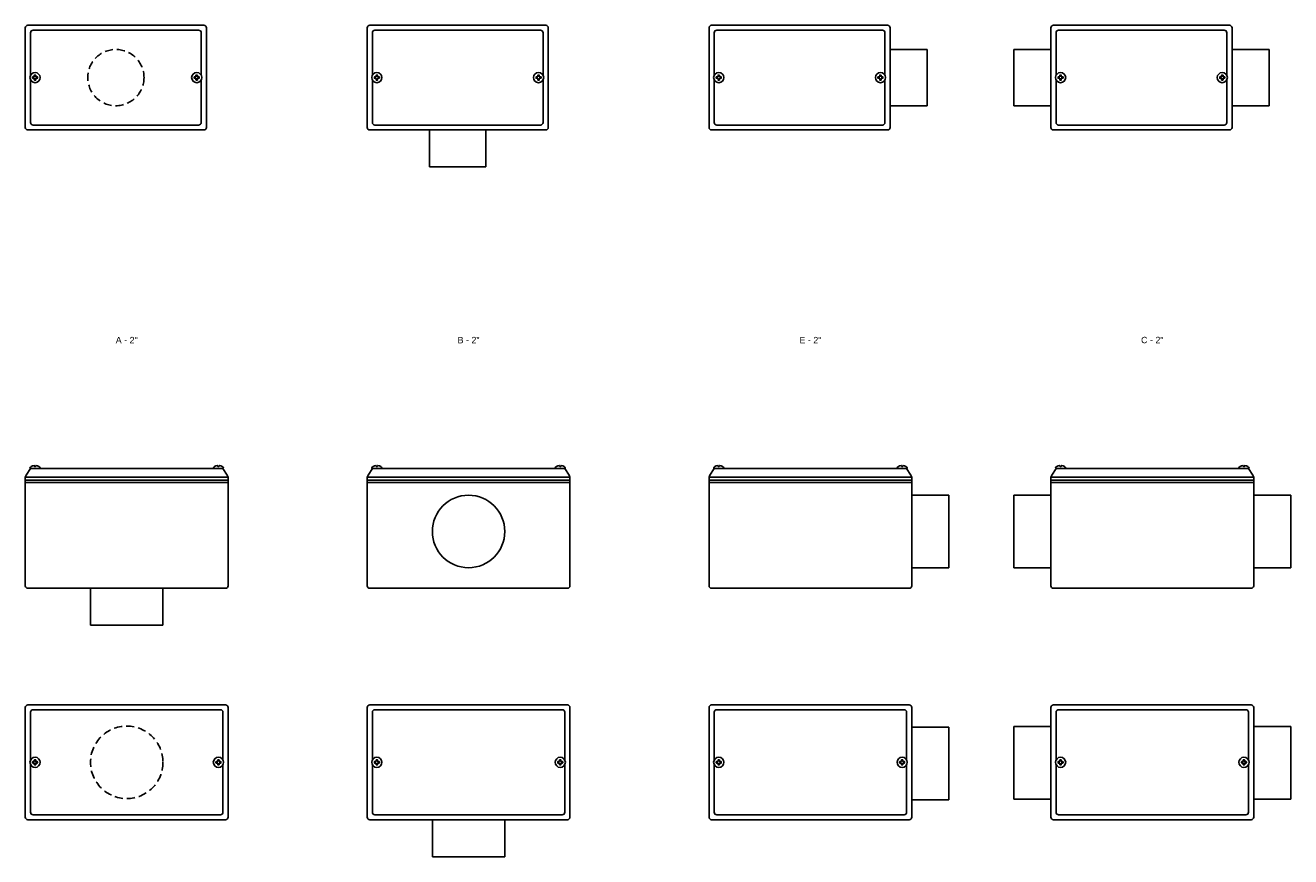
# Model space of a CAD drawing. Header units: millimetres. Extents: x -1637 to 3313, y 823 to 4086.
# Tile 2 of 18: x 177 to 1169, y 823 to 1475. Entities that reach past the tile are written whole.
import ezdxf
from ezdxf.enums import TextEntityAlignment as Align

# ---------------------------------------------------------------- set-up
doc = ezdxf.new("R2010")
doc.units = ezdxf.units.MM
doc.linetypes.add('HIDDEN', pattern=[9.525, 6.35, -3.175])
doc.layers.add('CONDULETE', color=8, linetype='Continuous')
doc.layers.add('FURO VASADO', color=251, linetype='HIDDEN')
doc.styles.get("Standard").update_dxf_attribs({"font": 'arial.ttf'})

msp = doc.modelspace()

# ---------------------------------------------------------------- linework, layer by layer
at = {"layer": 'CONDULETE'}
for p, q in [((177.23, 1473.21), (177.23, 1395.21)), ((179.23, 1475.21), (317.23, 1475.21)), ((181.32, 1469.42), (181.32, 1436.08)), ((183.32, 1471.42), (313.13, 1471.42)), ((315.13, 1469.42), (315.13, 1436.08)), ((319.23, 1473.21), (319.23, 1395.21)), ((445.23, 1473.21), (445.23, 1395.21)), ((447.23, 1475.21), (585.23, 1475.21)), ((449.32, 1469.42), (449.32, 1436.08)), ((451.32, 1471.42), (581.13, 1471.42)), ((583.13, 1469.42), (583.13, 1436.08)), ((587.23, 1473.21), (587.23, 1395.21)), ((713.23, 1473.21), (713.23, 1395.21)), ((715.23, 1475.21), (853.23, 1475.21)), ((717.32, 1469.42), (717.32, 1436.08)), ((719.32, 1471.42), (849.13, 1471.42)), ((851.13, 1469.42), (851.13, 1436.08)), ((855.23, 1473.21), (855.23, 1395.21)), ((981.23, 1473.21), (981.23, 1395.21)), ((983.23, 1475.21), (1121.23, 1475.21)), ((985.32, 1469.42), (985.32, 1436.08)), ((987.32, 1471.42), (1117.13, 1471.42)), ((1119.13, 1469.42), (1119.13, 1436.08)), ((1123.23, 1473.21), (1123.23, 1395.21)), ((855.23, 1456.26), (884.23, 1456.26)), ((884.23, 1456.26), (884.23, 1412.16)), ((981.23, 1456.26), (952.23, 1456.26)), ((952.23, 1456.26), (952.23, 1412.16)), ((1123.23, 1456.26), (1152.23, 1456.26)), ((1152.23, 1456.26), (1152.23, 1412.16)), ((181.32, 1432.35), (181.32, 1399.01)), ((182.86, 1434.21), (182.86, 1434.58)), ((182.86, 1434.21), (182.86, 1433.84)), ((183.06, 1434.78), (184.12, 1434.78)), ((183.06, 1433.64), (184.12, 1433.64)), ((184.28, 1436.01), (184.28, 1434.94)), ((184.28, 1432.42), (184.28, 1433.48)), ((184.85, 1436.21), (184.48, 1436.21)), ((184.85, 1432.22), (184.48, 1432.22)), ((184.85, 1436.21), (185.22, 1436.21)), ((184.85, 1432.22), (185.22, 1432.22)), ((185.42, 1436.01), (185.42, 1434.94)), ((185.42, 1432.42), (185.42, 1433.48)), ((186.65, 1434.78), (185.58, 1434.78)), ((186.65, 1433.64), (185.58, 1433.64)), ((186.85, 1434.21), (186.85, 1434.58)), ((186.85, 1434.21), (186.85, 1433.84)), ((309.61, 1434.21), (309.61, 1434.58)), ((309.61, 1434.21), (309.61, 1433.84)), ((309.81, 1434.78), (310.88, 1434.78)), ((309.81, 1433.64), (310.88, 1433.64)), ((311.04, 1436.01), (311.04, 1434.94)), ((311.04, 1432.42), (311.04, 1433.48)), ((311.61, 1436.21), (311.24, 1436.21)), ((311.61, 1432.22), (311.24, 1432.22)), ((311.61, 1436.21), (311.98, 1436.21)), ((311.61, 1432.22), (311.98, 1432.22)), ((312.18, 1436.01), (312.18, 1434.94)), ((312.18, 1432.42), (312.18, 1433.48)), ((313.4, 1434.78), (312.33, 1434.78)), ((313.4, 1433.64), (312.33, 1433.64)), ((313.6, 1434.21), (313.6, 1434.58)), ((313.6, 1434.21), (313.6, 1433.84)), ((315.13, 1432.35), (315.13, 1399.01)), ((449.32, 1432.35), (449.32, 1399.01)), ((450.86, 1434.21), (450.86, 1434.58)), ((450.86, 1434.21), (450.86, 1433.84)), ((451.06, 1434.78), (452.12, 1434.78)), ((451.06, 1433.64), (452.12, 1433.64)), ((452.28, 1436.01), (452.28, 1434.94)), ((452.28, 1432.42), (452.28, 1433.48)), ((452.85, 1436.21), (452.48, 1436.21)), ((452.85, 1432.22), (452.48, 1432.22)), ((452.85, 1436.21), (453.22, 1436.21)), ((452.85, 1432.22), (453.22, 1432.22)), ((453.42, 1436.01), (453.42, 1434.94)), ((453.42, 1432.42), (453.42, 1433.48)), ((454.65, 1434.78), (453.58, 1434.78)), ((454.65, 1433.64), (453.58, 1433.64)), ((454.85, 1434.21), (454.85, 1434.58)), ((454.85, 1434.21), (454.85, 1433.84)), ((577.61, 1434.21), (577.61, 1434.58)), ((577.61, 1434.21), (577.61, 1433.84)), ((577.81, 1434.78), (578.88, 1434.78)), ((577.81, 1433.64), (578.88, 1433.64)), ((579.04, 1436.01), (579.04, 1434.94)), ((579.04, 1432.42), (579.04, 1433.48)), ((579.61, 1436.21), (579.24, 1436.21)), ((579.61, 1432.22), (579.24, 1432.22)), ((579.61, 1436.21), (579.98, 1436.21)), ((579.61, 1432.22), (579.98, 1432.22)), ((580.18, 1436.01), (580.18, 1434.94)), ((580.18, 1432.42), (580.18, 1433.48)), ((581.4, 1434.78), (580.33, 1434.78)), ((581.4, 1433.64), (580.33, 1433.64)), ((581.6, 1434.21), (581.6, 1434.58)), ((581.6, 1434.21), (581.6, 1433.84)), ((583.13, 1432.35), (583.13, 1399.01)), ((717.32, 1432.35), (717.32, 1399.01)), ((718.86, 1434.21), (718.86, 1434.58)), ((718.86, 1434.21), (718.86, 1433.84)), ((719.06, 1434.78), (720.12, 1434.78)), ((719.06, 1433.64), (720.12, 1433.64)), ((720.28, 1436.01), (720.28, 1434.94)), ((720.28, 1432.42), (720.28, 1433.48)), ((720.85, 1436.21), (720.48, 1436.21)), ((720.85, 1432.22), (720.48, 1432.22)), ((720.85, 1436.21), (721.22, 1436.21)), ((720.85, 1432.22), (721.22, 1432.22)), ((721.42, 1436.01), (721.42, 1434.94)), ((721.42, 1432.42), (721.42, 1433.48)), ((722.65, 1434.78), (721.58, 1434.78)), ((722.65, 1433.64), (721.58, 1433.64)), ((722.85, 1434.21), (722.85, 1434.58)), ((722.85, 1434.21), (722.85, 1433.84)), ((845.61, 1434.21), (845.61, 1434.58)), ((845.61, 1434.21), (845.61, 1433.84)), ((845.81, 1434.78), (846.88, 1434.78)), ((845.81, 1433.64), (846.88, 1433.64)), ((847.04, 1436.01), (847.04, 1434.94)), ((847.04, 1432.42), (847.04, 1433.48)), ((847.61, 1436.21), (847.24, 1436.21)), ((847.61, 1432.22), (847.24, 1432.22)), ((847.61, 1436.21), (847.98, 1436.21)), ((847.61, 1432.22), (847.98, 1432.22)), ((848.18, 1436.01), (848.18, 1434.94)), ((848.18, 1432.42), (848.18, 1433.48)), ((849.4, 1434.78), (848.34, 1434.78)), ((849.4, 1433.64), (848.34, 1433.64)), ((849.6, 1434.21), (849.6, 1434.58)), ((849.6, 1434.21), (849.6, 1433.84)), ((851.13, 1432.35), (851.13, 1399.01)), ((985.32, 1432.35), (985.32, 1399.01)), ((986.86, 1434.21), (986.86, 1434.58)), ((986.86, 1434.21), (986.86, 1433.84)), ((987.06, 1434.78), (988.12, 1434.78)), ((987.06, 1433.64), (988.12, 1433.64)), ((988.28, 1436.01), (988.28, 1434.94)), ((988.28, 1432.42), (988.28, 1433.48)), ((988.85, 1436.21), (988.48, 1436.21)), ((988.85, 1432.22), (988.48, 1432.22)), ((988.85, 1436.21), (989.22, 1436.21)), ((988.85, 1432.22), (989.22, 1432.22)), ((989.42, 1436.01), (989.42, 1434.94)), ((989.42, 1432.42), (989.42, 1433.48)), ((990.65, 1434.78), (989.58, 1434.78)), ((990.65, 1433.64), (989.58, 1433.64)), ((990.85, 1434.21), (990.85, 1434.58)), ((990.85, 1434.21), (990.85, 1433.84)), ((1113.61, 1434.21), (1113.61, 1434.58)), ((1113.61, 1434.21), (1113.61, 1433.84)), ((1113.81, 1434.78), (1114.88, 1434.78)), ((1113.81, 1433.64), (1114.88, 1433.64)), ((1115.04, 1436.01), (1115.04, 1434.94)), ((1115.04, 1432.42), (1115.04, 1433.48)), ((1115.61, 1436.21), (1115.24, 1436.21)), ((1115.61, 1432.22), (1115.24, 1432.22)), ((1115.61, 1436.21), (1115.98, 1436.21)), ((1115.61, 1432.22), (1115.98, 1432.22)), ((1116.18, 1436.01), (1116.18, 1434.94)), ((1116.18, 1432.42), (1116.18, 1433.48)), ((1117.4, 1434.78), (1116.34, 1434.78)), ((1117.4, 1433.64), (1116.34, 1433.64)), ((1117.6, 1434.21), (1117.6, 1434.58)), ((1117.6, 1434.21), (1117.6, 1433.84)), ((1119.13, 1432.35), (1119.13, 1399.01)), ((181.32, 1426.35), (181.32, 1399.01)), ((315.13, 1426.35), (315.13, 1399.01)), ((449.32, 1426.35), (449.32, 1399.01)), ((583.13, 1426.35), (583.13, 1399.01)), ((717.32, 1426.35), (717.32, 1399.01)), ((851.13, 1426.35), (851.13, 1399.01)), ((985.32, 1426.35), (985.32, 1399.01)), ((1119.13, 1426.35), (1119.13, 1399.01)), ((884.23, 1412.16), (855.23, 1412.16)), ((952.23, 1412.16), (981.23, 1412.16)), ((1152.23, 1412.16), (1123.23, 1412.16)), ((179.23, 1393.21), (317.23, 1393.21)), ((183.32, 1397.01), (313.13, 1397.01)), ((447.23, 1393.21), (585.23, 1393.21)), ((451.32, 1397.01), (581.13, 1397.01)), ((494.18, 1393.21), (494.18, 1364.21)), ((538.28, 1364.21), (538.28, 1393.21)), ((715.23, 1393.21), (853.23, 1393.21)), ((719.32, 1397.01), (849.13, 1397.01)), ((983.23, 1393.21), (1121.23, 1393.21)), ((987.32, 1397.01), (1117.13, 1397.01)), ((494.18, 1364.21), (538.28, 1364.21)), ((177.23, 1120.92), (177.95, 1122.58)), ((181.32, 1127.79), (177.95, 1122.58)), ((188.62, 1127.79), (181.08, 1127.79)), ((184.33, 1129.42), (184.28, 1129.98)), ((184.85, 1129.24), (184.53, 1129.24)), ((184.85, 1129.24), (185.17, 1129.24)), ((185.37, 1129.42), (185.42, 1129.98)), ((188.62, 1127.79), (324.83, 1127.79)), ((324.83, 1127.79), (332.38, 1127.79)), ((328.09, 1129.42), (328.04, 1129.98)), ((328.61, 1129.24), (328.29, 1129.24)), ((328.61, 1129.24), (328.93, 1129.24)), ((329.12, 1129.42), (329.17, 1129.98)), ((332.13, 1127.79), (335.5, 1122.58)), ((336.23, 1120.92), (335.5, 1122.58)), ((445.23, 1120.92), (445.95, 1122.58)), ((449.32, 1127.79), (445.95, 1122.58)), ((456.62, 1127.79), (449.08, 1127.79)), ((452.33, 1129.42), (452.28, 1129.98)), ((452.85, 1129.24), (452.53, 1129.24)), ((452.85, 1129.24), (453.17, 1129.24)), ((453.37, 1129.42), (453.42, 1129.98)), ((456.62, 1127.79), (592.83, 1127.79)), ((592.83, 1127.79), (600.38, 1127.79)), ((596.09, 1129.42), (596.04, 1129.98)), ((596.61, 1129.24), (596.29, 1129.24)), ((596.61, 1129.24), (596.93, 1129.24)), ((597.13, 1129.42), (597.18, 1129.98)), ((600.13, 1127.79), (603.5, 1122.58)), ((604.23, 1120.92), (603.5, 1122.58)), ((713.23, 1120.92), (713.95, 1122.58)), ((717.32, 1127.79), (713.95, 1122.58)), ((724.63, 1127.79), (717.08, 1127.79)), ((720.33, 1129.42), (720.28, 1129.98)), ((720.85, 1129.24), (720.53, 1129.24)), ((720.85, 1129.24), (721.17, 1129.24)), ((721.37, 1129.42), (721.42, 1129.98)), ((724.63, 1127.79), (860.83, 1127.79)), ((860.83, 1127.79), (868.38, 1127.79)), ((864.09, 1129.42), (864.04, 1129.98)), ((864.61, 1129.24), (864.29, 1129.24)), ((864.61, 1129.24), (864.93, 1129.24)), ((865.13, 1129.42), (865.18, 1129.98)), ((868.13, 1127.79), (871.5, 1122.58)), ((872.23, 1120.92), (871.5, 1122.58)), ((981.23, 1120.92), (981.95, 1122.58)), ((985.33, 1127.79), (981.95, 1122.58)), ((992.63, 1127.79), (985.08, 1127.79)), ((988.33, 1129.42), (988.28, 1129.98)), ((988.85, 1129.24), (988.53, 1129.24)), ((988.85, 1129.24), (989.17, 1129.24)), ((989.37, 1129.42), (989.42, 1129.98)), ((992.63, 1127.79), (1128.83, 1127.79)), ((1128.83, 1127.79), (1136.38, 1127.79)), ((1132.09, 1129.42), (1132.04, 1129.98)), ((1132.61, 1129.24), (1132.29, 1129.24)), ((1132.61, 1129.24), (1132.93, 1129.24)), ((1133.13, 1129.42), (1133.18, 1129.98)), ((1136.13, 1127.79), (1139.51, 1122.58)), ((1140.23, 1120.92), (1139.51, 1122.58)), ((177.23, 1120.92), (177.23, 1035.79)), ((177.23, 1120.92), (336.23, 1120.92)), ((177.23, 1118.45), (336.23, 1118.45)), ((177.23, 1116.79), (336.23, 1116.79)), ((336.23, 1035.79), (336.23, 1120.92)), ((445.23, 1120.92), (445.23, 1035.79)), ((445.23, 1120.92), (604.23, 1120.92)), ((445.23, 1118.45), (604.23, 1118.45)), ((445.23, 1116.79), (604.23, 1116.79)), ((604.23, 1035.79), (604.23, 1120.92)), ((713.23, 1120.92), (713.23, 1035.79)), ((713.23, 1120.92), (872.23, 1120.92)), ((713.23, 1118.45), (872.23, 1118.45)), ((713.23, 1116.79), (872.23, 1116.79)), ((872.23, 1035.79), (872.23, 1120.92)), ((981.23, 1120.92), (981.23, 1035.79)), ((981.23, 1120.92), (1140.23, 1120.92)), ((981.23, 1118.45), (1140.23, 1118.45)), ((981.23, 1116.79), (1140.23, 1116.79)), ((1140.23, 1035.79), (1140.23, 1120.92)), ((901.23, 1106.76), (872.23, 1106.76)), ((901.23, 1049.96), (901.23, 1106.76)), ((952.23, 1049.96), (952.23, 1106.76)), ((952.23, 1106.76), (981.23, 1106.76)), ((1169.23, 1106.76), (1140.23, 1106.76)), ((1169.23, 1049.96), (1169.23, 1106.76)), ((872.23, 1049.96), (901.23, 1049.96)), ((981.23, 1049.96), (952.23, 1049.96)), ((1140.23, 1049.96), (1169.23, 1049.96)), ((179.23, 1033.79), (334.23, 1033.79)), ((228.33, 1033.79), (228.33, 1004.79)), ((285.13, 1004.79), (285.13, 1033.79)), ((447.23, 1033.79), (602.23, 1033.79)), ((715.23, 1033.79), (870.23, 1033.79)), ((983.23, 1033.79), (1138.23, 1033.79)), ((228.33, 1004.79), (285.13, 1004.79)), ((177.23, 940.35), (177.23, 854.35)), ((179.23, 942.35), (334.23, 942.35)), ((181.32, 936.56), (181.32, 899.22)), ((183.32, 938.56), (330.13, 938.56)), ((332.13, 936.56), (332.13, 899.22)), ((336.23, 940.35), (336.23, 854.35)), ((445.23, 940.35), (445.23, 854.35)), ((447.23, 942.35), (602.23, 942.35)), ((449.32, 936.56), (449.32, 899.22)), ((451.32, 938.56), (598.13, 938.56)), ((600.13, 936.56), (600.13, 899.22)), ((604.23, 940.35), (604.23, 854.35)), ((713.23, 940.35), (713.23, 854.35)), ((715.23, 942.35), (870.23, 942.35)), ((717.32, 936.56), (717.32, 899.22)), ((719.32, 938.56), (866.13, 938.56)), ((868.13, 936.56), (868.13, 899.22)), ((872.23, 940.35), (872.23, 854.35)), ((981.23, 940.35), (981.23, 854.35)), ((983.23, 942.35), (1138.23, 942.35)), ((985.33, 936.56), (985.33, 899.22)), ((987.33, 938.56), (1134.13, 938.56)), ((1136.13, 936.56), (1136.13, 899.22)), ((1140.23, 940.35), (1140.23, 854.35)), ((901.23, 924.85), (872.23, 924.85)), ((901.23, 868.05), (901.23, 924.85)), ((952.23, 868.52), (952.23, 925.32)), ((952.23, 925.32), (981.23, 925.32)), ((1169.23, 925.32), (1140.23, 925.32)), ((1169.23, 868.52), (1169.23, 925.32)), ((181.32, 895.49), (181.32, 858.15)), ((182.86, 897.35), (182.86, 897.72)), ((182.86, 897.35), (182.86, 896.98)), ((183.06, 897.92), (184.12, 897.92)), ((183.06, 896.78), (184.12, 896.78)), ((184.28, 899.15), (184.28, 898.08)), ((184.28, 895.56), (184.28, 896.62)), ((184.85, 899.35), (184.48, 899.35)), ((184.85, 895.36), (184.48, 895.36)), ((184.85, 899.35), (185.22, 899.35)), ((184.85, 895.36), (185.22, 895.36)), ((185.42, 899.15), (185.42, 898.08)), ((185.42, 895.56), (185.42, 896.62)), ((186.65, 897.92), (185.58, 897.92)), ((186.65, 896.78), (185.58, 896.78)), ((186.85, 897.35), (186.85, 897.72)), ((186.85, 897.35), (186.85, 896.98)), ((326.61, 897.35), (326.61, 897.72)), ((326.61, 897.35), (326.61, 896.98)), ((326.81, 897.92), (327.88, 897.92)), ((326.81, 896.78), (327.88, 896.78)), ((328.04, 899.15), (328.04, 898.08)), ((328.04, 895.56), (328.04, 896.62)), ((328.61, 899.35), (328.24, 899.35)), ((328.61, 895.36), (328.24, 895.36)), ((328.61, 899.35), (328.98, 899.35)), ((328.61, 895.36), (328.98, 895.36)), ((329.18, 899.15), (329.18, 898.08)), ((329.18, 895.56), (329.18, 896.62)), ((330.4, 897.92), (329.33, 897.92)), ((330.4, 896.78), (329.33, 896.78)), ((330.6, 897.35), (330.6, 897.72)), ((330.6, 897.35), (330.6, 896.98)), ((332.13, 895.49), (332.13, 858.15)), ((332.13, 893.49), (332.13, 858.15)), ((449.32, 895.49), (449.32, 858.15)), ((450.86, 897.35), (450.86, 897.72)), ((450.86, 897.35), (450.86, 896.98)), ((451.06, 897.92), (452.12, 897.92)), ((451.06, 896.78), (452.12, 896.78)), ((452.28, 899.15), (452.28, 898.08)), ((452.28, 895.56), (452.28, 896.62)), ((452.85, 899.35), (452.48, 899.35)), ((452.85, 895.36), (452.48, 895.36)), ((452.85, 899.35), (453.22, 899.35)), ((452.85, 895.36), (453.22, 895.36)), ((453.42, 899.15), (453.42, 898.08)), ((453.42, 895.56), (453.42, 896.62)), ((454.65, 897.92), (453.58, 897.92)), ((454.65, 896.78), (453.58, 896.78)), ((454.85, 897.35), (454.85, 897.72)), ((454.85, 897.35), (454.85, 896.98)), ((594.61, 897.35), (594.61, 897.72)), ((594.61, 897.35), (594.61, 896.98)), ((594.81, 897.92), (595.88, 897.92)), ((594.81, 896.78), (595.88, 896.78)), ((596.04, 899.15), (596.04, 898.08)), ((596.04, 895.56), (596.04, 896.62)), ((596.61, 899.35), (596.24, 899.35)), ((596.61, 895.36), (596.24, 895.36)), ((596.61, 899.35), (596.98, 899.35)), ((596.61, 895.36), (596.98, 895.36)), ((597.18, 899.15), (597.18, 898.08)), ((597.18, 895.56), (597.18, 896.62)), ((598.4, 897.92), (597.34, 897.92)), ((598.4, 896.78), (597.34, 896.78)), ((598.6, 897.35), (598.6, 897.72)), ((598.6, 897.35), (598.6, 896.98)), ((600.13, 895.49), (600.13, 858.15)), ((600.13, 893.49), (600.13, 858.15)), ((717.32, 895.49), (717.32, 858.15)), ((718.86, 897.35), (718.86, 897.72)), ((718.86, 897.35), (718.86, 896.98)), ((719.06, 897.92), (720.12, 897.92)), ((719.06, 896.78), (720.12, 896.78)), ((720.28, 899.15), (720.28, 898.08)), ((720.28, 895.56), (720.28, 896.62)), ((720.85, 899.35), (720.48, 899.35)), ((720.85, 895.36), (720.48, 895.36)), ((720.85, 899.35), (721.22, 899.35)), ((720.85, 895.36), (721.22, 895.36)), ((721.42, 899.15), (721.42, 898.08)), ((721.42, 895.56), (721.42, 896.62)), ((722.65, 897.92), (721.58, 897.92)), ((722.65, 896.78), (721.58, 896.78)), ((722.85, 897.35), (722.85, 897.72)), ((722.85, 897.35), (722.85, 896.98)), ((862.61, 897.35), (862.61, 897.72)), ((862.61, 897.35), (862.61, 896.98)), ((862.81, 897.92), (863.88, 897.92)), ((862.81, 896.78), (863.88, 896.78)), ((864.04, 899.15), (864.04, 898.08)), ((864.04, 895.56), (864.04, 896.62)), ((864.61, 899.35), (864.24, 899.35)), ((864.61, 895.36), (864.24, 895.36)), ((864.61, 899.35), (864.98, 899.35)), ((864.61, 895.36), (864.98, 895.36)), ((865.18, 899.15), (865.18, 898.08)), ((865.18, 895.56), (865.18, 896.62)), ((866.4, 897.92), (865.34, 897.92)), ((866.4, 896.78), (865.34, 896.78)), ((866.6, 897.35), (866.6, 897.72)), ((866.6, 897.35), (866.6, 896.98)), ((868.13, 895.49), (868.13, 858.15)), ((868.13, 893.49), (868.13, 858.15)), ((985.33, 895.49), (985.33, 858.15)), ((986.86, 897.35), (986.86, 897.72)), ((986.86, 897.35), (986.86, 896.98)), ((987.06, 897.92), (988.12, 897.92)), ((987.06, 896.78), (988.12, 896.78)), ((988.28, 899.15), (988.28, 898.08)), ((988.28, 895.56), (988.28, 896.62)), ((988.85, 899.35), (988.48, 899.35)), ((988.85, 895.36), (988.48, 895.36)), ((988.85, 899.35), (989.22, 899.35)), ((988.85, 895.36), (989.22, 895.36)), ((989.42, 899.15), (989.42, 898.08)), ((989.42, 895.56), (989.42, 896.62)), ((990.65, 897.92), (989.58, 897.92)), ((990.65, 896.78), (989.58, 896.78)), ((990.85, 897.35), (990.85, 897.72)), ((990.85, 897.35), (990.85, 896.98)), ((1130.61, 897.35), (1130.61, 897.72)), ((1130.61, 897.35), (1130.61, 896.98)), ((1130.81, 897.92), (1131.88, 897.92)), ((1130.81, 896.78), (1131.88, 896.78)), ((1132.04, 899.15), (1132.04, 898.08)), ((1132.04, 895.56), (1132.04, 896.62)), ((1132.61, 899.35), (1132.24, 899.35)), ((1132.61, 895.36), (1132.24, 895.36)), ((1132.61, 899.35), (1132.98, 899.35)), ((1132.61, 895.36), (1132.98, 895.36)), ((1133.18, 899.15), (1133.18, 898.08)), ((1133.18, 895.56), (1133.18, 896.62)), ((1134.4, 897.92), (1133.34, 897.92)), ((1134.4, 896.78), (1133.34, 896.78)), ((1134.6, 897.35), (1134.6, 897.72)), ((1134.6, 897.35), (1134.6, 896.98)), ((1136.13, 895.49), (1136.13, 858.15)), ((1136.13, 893.49), (1136.13, 858.15)), ((872.23, 868.05), (901.23, 868.05)), ((981.23, 868.52), (952.23, 868.52)), ((1140.23, 868.52), (1169.23, 868.52)), ((183.32, 856.15), (330.13, 856.15)), ((451.32, 856.15), (598.13, 856.15)), ((719.32, 856.15), (866.13, 856.15)), ((987.33, 856.15), (1134.13, 856.15)), ((179.23, 852.35), (334.23, 852.35)), ((447.23, 852.35), (602.23, 852.35)), ((496.33, 852.35), (496.33, 823.35)), ((553.13, 823.35), (553.13, 852.35)), ((715.23, 852.35), (870.23, 852.35)), ((983.23, 852.35), (1138.23, 852.35)), ((496.33, 823.35), (553.13, 823.35))]:
    msp.add_line(p, q, dxfattribs=at)
for centre, radius in [((184.85, 1434.21), 3.99), ((311.61, 1434.21), 3.99), ((452.85, 1434.21), 3.99), ((579.61, 1434.21), 3.99), ((720.85, 1434.21), 3.99), ((847.61, 1434.21), 3.99), ((988.85, 1434.21), 3.99), ((1115.61, 1434.21), 3.99), ((524.73, 1078.36), 28.4), ((184.85, 897.35), 3.99), ((328.61, 897.35), 3.99), ((452.85, 897.35), 3.99), ((596.61, 897.35), 3.99), ((720.85, 897.35), 3.99), ((864.61, 897.35), 3.99), ((988.85, 897.35), 3.99), ((1132.61, 897.35), 3.99)]:
    msp.add_circle(centre, radius, dxfattribs=at)
for centre, radius, start, end in [((179.23, 1473.21), 2, 90, 180), ((183.32, 1469.42), 2, 90, 180), ((313.13, 1469.42), 2, 0, 90), ((317.23, 1473.21), 2, 0, 90), ((447.23, 1473.21), 2, 90, 180), ((451.32, 1469.42), 2, 90, 180), ((581.13, 1469.42), 2, 0, 90), ((585.23, 1473.21), 2, 0, 90), ((715.23, 1473.21), 2, 90, 180), ((719.32, 1469.42), 2, 90, 180), ((849.13, 1469.42), 2, 0, 90), ((853.23, 1473.21), 2, 0, 90), ((983.23, 1473.21), 2, 90, 180), ((987.32, 1469.42), 2, 90, 180), ((1117.13, 1469.42), 2, 0, 90), ((1121.23, 1473.21), 2, 0, 90), ((183.06, 1434.58), 0.2, 90, 180), ((183.06, 1433.84), 0.2, 180, 270), ((184.12, 1434.94), 0.16, 270, 0), ((184.12, 1433.48), 0.16, 0, 90), ((184.48, 1436.01), 0.2, 90, 180), ((184.48, 1432.42), 0.2, 180, 270), ((185.22, 1436.01), 0.2, 0, 90), ((185.22, 1432.42), 0.2, 270, 0), ((185.58, 1434.94), 0.16, 180, 270), ((185.58, 1433.48), 0.16, 90, 180), ((186.65, 1434.58), 0.2, 0, 90), ((186.65, 1433.84), 0.2, 270, 0), ((309.81, 1434.58), 0.2, 90, 180), ((309.81, 1433.84), 0.2, 180, 270), ((310.88, 1434.94), 0.16, 270, 0), ((310.88, 1433.48), 0.16, 0, 90), ((311.24, 1436.01), 0.2, 90, 180), ((311.24, 1432.42), 0.2, 180, 270), ((311.98, 1436.01), 0.2, 0, 90), ((311.98, 1432.42), 0.2, 270, 0), ((312.33, 1434.94), 0.16, 180, 270), ((312.33, 1433.48), 0.16, 90, 180), ((313.4, 1434.58), 0.2, 0, 90), ((313.4, 1433.84), 0.2, 270, 0), ((451.06, 1434.58), 0.2, 90, 180), ((451.06, 1433.84), 0.2, 180, 270), ((452.12, 1434.94), 0.16, 270, 0), ((452.12, 1433.48), 0.16, 0, 90), ((452.48, 1436.01), 0.2, 90, 180), ((452.48, 1432.42), 0.2, 180, 270), ((453.22, 1436.01), 0.2, 0, 90), ((453.22, 1432.42), 0.2, 270, 0), ((453.58, 1434.94), 0.16, 180, 270), ((453.58, 1433.48), 0.16, 90, 180), ((454.65, 1434.58), 0.2, 0, 90), ((454.65, 1433.84), 0.2, 270, 0), ((577.81, 1434.58), 0.2, 90, 180), ((577.81, 1433.84), 0.2, 180, 270), ((578.88, 1434.94), 0.16, 270, 0), ((578.88, 1433.48), 0.16, 0, 90), ((579.24, 1436.01), 0.2, 90, 180), ((579.24, 1432.42), 0.2, 180, 270), ((579.98, 1436.01), 0.2, 0, 90), ((579.98, 1432.42), 0.2, 270, 0), ((580.33, 1434.94), 0.16, 180, 270), ((580.33, 1433.48), 0.16, 90, 180), ((581.4, 1434.58), 0.2, 0, 90), ((581.4, 1433.84), 0.2, 270, 0), ((719.06, 1434.58), 0.2, 90, 180), ((719.06, 1433.84), 0.2, 180, 270), ((720.12, 1434.94), 0.16, 270, 0), ((720.12, 1433.48), 0.16, 0, 90), ((720.48, 1436.01), 0.2, 90, 180), ((720.48, 1432.42), 0.2, 180, 270), ((721.22, 1436.01), 0.2, 0, 90), ((721.22, 1432.42), 0.2, 270, 0), ((721.58, 1434.94), 0.16, 180, 270), ((721.58, 1433.48), 0.16, 90, 180), ((722.65, 1434.58), 0.2, 0, 90), ((722.65, 1433.84), 0.2, 270, 0), ((845.81, 1434.58), 0.2, 90, 180), ((845.81, 1433.84), 0.2, 180, 270), ((846.88, 1434.94), 0.16, 270, 0), ((846.88, 1433.48), 0.16, 0, 90), ((847.24, 1436.01), 0.2, 90, 180), ((847.24, 1432.42), 0.2, 180, 270), ((847.98, 1436.01), 0.2, 0, 90), ((847.98, 1432.42), 0.2, 270, 0), ((848.34, 1434.94), 0.16, 180, 270), ((848.34, 1433.48), 0.16, 90, 180), ((849.4, 1434.58), 0.2, 0, 90), ((849.4, 1433.84), 0.2, 270, 0), ((987.06, 1434.58), 0.2, 90, 180), ((987.06, 1433.84), 0.2, 180, 270), ((988.12, 1434.94), 0.16, 270, 0), ((988.12, 1433.48), 0.16, 0, 90), ((988.48, 1436.01), 0.2, 90, 180), ((988.48, 1432.42), 0.2, 180, 270), ((989.22, 1436.01), 0.2, 0, 90), ((989.22, 1432.42), 0.2, 270, 0), ((989.58, 1434.94), 0.16, 180, 270), ((989.58, 1433.48), 0.16, 90, 180), ((990.65, 1434.58), 0.2, 0, 90), ((990.65, 1433.84), 0.2, 270, 0), ((1113.81, 1434.58), 0.2, 90, 180), ((1113.81, 1433.84), 0.2, 180, 270), ((1114.88, 1434.94), 0.16, 270, 0), ((1114.88, 1433.48), 0.16, 0, 90), ((1115.24, 1436.01), 0.2, 90, 180), ((1115.24, 1432.42), 0.2, 180, 270), ((1115.98, 1436.01), 0.2, 0, 90), ((1115.98, 1432.42), 0.2, 270, 0), ((1116.34, 1434.94), 0.16, 180, 270), ((1116.34, 1433.48), 0.16, 90, 180), ((1117.4, 1434.58), 0.2, 0, 90), ((1117.4, 1433.84), 0.2, 270, 0), ((183.32, 1399.01), 2, 180, 270), ((313.13, 1399.01), 2, 270, 0), ((451.32, 1399.01), 2, 180, 270), ((581.13, 1399.01), 2, 270, 0), ((719.32, 1399.01), 2, 180, 270), ((849.13, 1399.01), 2, 270, 0), ((987.32, 1399.01), 2, 180, 270), ((1117.13, 1399.01), 2, 270, 0), ((179.23, 1395.21), 2, 180, 270), ((317.23, 1395.21), 2, 270, 0), ((447.23, 1395.21), 2, 180, 270), ((585.23, 1395.21), 2, 270, 0), ((715.23, 1395.21), 2, 180, 270), ((853.23, 1395.21), 2, 270, 0), ((983.23, 1395.21), 2, 180, 270), ((1121.23, 1395.21), 2, 270, 0), ((181.08, 1127.99), 0.2, 170.96153, 270), ((184.08, 1129.96), 0.2, 5.15271, 97.00038), ((184.53, 1129.44), 0.2, 185.15271, 270), ((185.17, 1129.44), 0.2, 270, 354.84729), ((185.62, 1129.96), 0.2, 82.99962, 174.84729), ((188.62, 1127.99), 0.2, 270, 9.03847), ((324.83, 1127.99), 0.2, 170.96153, 270), ((327.84, 1129.96), 0.2, 5.15271, 97.00038), ((328.29, 1129.44), 0.2, 185.15271, 270), ((328.93, 1129.44), 0.2, 270, 354.84729), ((329.37, 1129.96), 0.2, 82.99962, 174.84729), ((332.38, 1127.99), 0.2, 270, 9.03847), ((449.08, 1127.99), 0.2, 170.96153, 270), ((452.08, 1129.96), 0.2, 5.15271, 97.00038), ((452.53, 1129.44), 0.2, 185.15271, 270), ((453.17, 1129.44), 0.2, 270, 354.84729), ((453.62, 1129.96), 0.2, 82.99962, 174.84729), ((456.62, 1127.99), 0.2, 270, 9.03847), ((592.83, 1127.99), 0.2, 170.96153, 270), ((595.84, 1129.96), 0.2, 5.15271, 97.00038), ((596.29, 1129.44), 0.2, 185.15271, 270), ((596.93, 1129.44), 0.2, 270, 354.84729), ((597.37, 1129.96), 0.2, 82.99962, 174.84729), ((600.38, 1127.99), 0.2, 270, 9.03847), ((717.08, 1127.99), 0.2, 170.96153, 270), ((720.08, 1129.96), 0.2, 5.15271, 97.00038), ((720.53, 1129.44), 0.2, 185.15271, 270), ((721.17, 1129.44), 0.2, 270, 354.84729), ((721.62, 1129.96), 0.2, 82.99962, 174.84729), ((724.63, 1127.99), 0.2, 270, 9.03847), ((860.83, 1127.99), 0.2, 170.96153, 270), ((863.84, 1129.96), 0.2, 5.15271, 97.00038), ((864.29, 1129.44), 0.2, 185.15271, 270), ((864.93, 1129.44), 0.2, 270, 354.84729), ((865.38, 1129.96), 0.2, 82.99962, 174.84729), ((868.38, 1127.99), 0.2, 270, 9.03847), ((985.08, 1127.99), 0.2, 170.96153, 270), ((988.08, 1129.96), 0.2, 5.15271, 97.00038), ((988.53, 1129.44), 0.2, 185.15271, 270), ((989.17, 1129.44), 0.2, 270, 354.84729), ((989.62, 1129.96), 0.2, 82.99962, 174.84729), ((992.63, 1127.99), 0.2, 270, 9.03847), ((1128.83, 1127.99), 0.2, 170.96153, 270), ((1131.84, 1129.96), 0.2, 5.15271, 97.00038), ((1132.29, 1129.44), 0.2, 185.15271, 270), ((1132.93, 1129.44), 0.2, 270, 354.84729), ((1133.38, 1129.96), 0.2, 82.99962, 174.84729), ((1136.38, 1127.99), 0.2, 270, 9.03847), ((179.23, 1035.79), 2, 180, 270), ((334.23, 1035.79), 2, 270, 0), ((447.23, 1035.79), 2, 180, 270), ((602.23, 1035.79), 2, 270, 0), ((715.23, 1035.79), 2, 180, 270), ((870.23, 1035.79), 2, 270, 0), ((983.23, 1035.79), 2, 180, 270), ((1138.23, 1035.79), 2, 270, 0), ((179.23, 940.35), 2, 90, 180), ((183.32, 936.56), 2, 90, 180), ((330.13, 936.56), 2, 0, 90), ((334.23, 940.35), 2, 0, 90), ((447.23, 940.35), 2, 90, 180), ((451.32, 936.56), 2, 90, 180), ((598.13, 936.56), 2, 0, 90), ((602.23, 940.35), 2, 0, 90), ((715.23, 940.35), 2, 90, 180), ((719.32, 936.56), 2, 90, 180), ((866.13, 936.56), 2, 0, 90), ((870.23, 940.35), 2, 0, 90), ((983.23, 940.35), 2, 90, 180), ((987.33, 936.56), 2, 90, 180), ((1134.13, 936.56), 2, 0, 90), ((1138.23, 940.35), 2, 0, 90), ((183.06, 897.72), 0.2, 90, 180), ((183.06, 896.98), 0.2, 180, 270), ((184.12, 898.08), 0.16, 270, 0), ((184.12, 896.62), 0.16, 0, 90), ((184.48, 899.15), 0.2, 90, 180), ((184.48, 895.56), 0.2, 180, 270), ((185.22, 899.15), 0.2, 0, 90), ((185.22, 895.56), 0.2, 270, 0), ((185.58, 898.08), 0.16, 180, 270), ((185.58, 896.62), 0.16, 90, 180), ((186.65, 897.72), 0.2, 0, 90), ((186.65, 896.98), 0.2, 270, 0), ((326.81, 897.72), 0.2, 90, 180), ((326.81, 896.98), 0.2, 180, 270), ((327.88, 898.08), 0.16, 270, 0), ((327.88, 896.62), 0.16, 0, 90), ((328.24, 899.15), 0.2, 90, 180), ((328.24, 895.56), 0.2, 180, 270), ((328.98, 899.15), 0.2, 0, 90), ((328.98, 895.56), 0.2, 270, 0), ((329.33, 898.08), 0.16, 180, 270), ((329.33, 896.62), 0.16, 90, 180), ((330.4, 897.72), 0.2, 0, 90), ((330.4, 896.98), 0.2, 270, 0), ((451.06, 897.72), 0.2, 90, 180), ((451.06, 896.98), 0.2, 180, 270), ((452.12, 898.08), 0.16, 270, 0), ((452.12, 896.62), 0.16, 0, 90), ((452.48, 899.15), 0.2, 90, 180), ((452.48, 895.56), 0.2, 180, 270), ((453.22, 899.15), 0.2, 0, 90), ((453.22, 895.56), 0.2, 270, 0), ((453.58, 898.08), 0.16, 180, 270), ((453.58, 896.62), 0.16, 90, 180), ((454.65, 897.72), 0.2, 0, 90), ((454.65, 896.98), 0.2, 270, 0), ((594.81, 897.72), 0.2, 90, 180), ((594.81, 896.98), 0.2, 180, 270), ((595.88, 898.08), 0.16, 270, 0), ((595.88, 896.62), 0.16, 0, 90), ((596.24, 899.15), 0.2, 90, 180), ((596.24, 895.56), 0.2, 180, 270), ((596.98, 899.15), 0.2, 0, 90), ((596.98, 895.56), 0.2, 270, 0), ((597.34, 898.08), 0.16, 180, 270), ((597.34, 896.62), 0.16, 90, 180), ((598.4, 897.72), 0.2, 0, 90), ((598.4, 896.98), 0.2, 270, 0), ((719.06, 897.72), 0.2, 90, 180), ((719.06, 896.98), 0.2, 180, 270), ((720.12, 898.08), 0.16, 270, 0), ((720.12, 896.62), 0.16, 0, 90), ((720.48, 899.15), 0.2, 90, 180), ((720.48, 895.56), 0.2, 180, 270), ((721.22, 899.15), 0.2, 0, 90), ((721.22, 895.56), 0.2, 270, 0), ((721.58, 898.08), 0.16, 180, 270), ((721.58, 896.62), 0.16, 90, 180), ((722.65, 897.72), 0.2, 0, 90), ((722.65, 896.98), 0.2, 270, 0), ((862.81, 897.72), 0.2, 90, 180), ((862.81, 896.98), 0.2, 180, 270), ((863.88, 898.08), 0.16, 270, 0), ((863.88, 896.62), 0.16, 0, 90), ((864.24, 899.15), 0.2, 90, 180), ((864.24, 895.56), 0.2, 180, 270), ((864.98, 899.15), 0.2, 0, 90), ((864.98, 895.56), 0.2, 270, 0), ((865.34, 898.08), 0.16, 180, 270), ((865.34, 896.62), 0.16, 90, 180), ((866.4, 897.72), 0.2, 0, 90), ((866.4, 896.98), 0.2, 270, 0), ((987.06, 897.72), 0.2, 90, 180), ((987.06, 896.98), 0.2, 180, 270), ((988.12, 898.08), 0.16, 270, 0), ((988.12, 896.62), 0.16, 0, 90), ((988.48, 899.15), 0.2, 90, 180), ((988.48, 895.56), 0.2, 180, 270), ((989.22, 899.15), 0.2, 0, 90), ((989.22, 895.56), 0.2, 270, 0), ((989.58, 898.08), 0.16, 180, 270), ((989.58, 896.62), 0.16, 90, 180), ((990.65, 897.72), 0.2, 0, 90), ((990.65, 896.98), 0.2, 270, 0), ((1130.81, 897.72), 0.2, 90, 180), ((1130.81, 896.98), 0.2, 180, 270), ((1131.88, 898.08), 0.16, 270, 0), ((1131.88, 896.62), 0.16, 0, 90), ((1132.24, 899.15), 0.2, 90, 180), ((1132.24, 895.56), 0.2, 180, 270), ((1132.98, 899.15), 0.2, 0, 90), ((1132.98, 895.56), 0.2, 270, 0), ((1133.34, 898.08), 0.16, 180, 270), ((1133.34, 896.62), 0.16, 90, 180), ((1134.4, 897.72), 0.2, 0, 90), ((1134.4, 896.98), 0.2, 270, 0), ((179.23, 854.35), 2, 180, 270), ((183.32, 858.15), 2, 180, 270), ((330.13, 858.15), 2, 270, 0), ((334.23, 854.35), 2, 270, 0), ((447.23, 854.35), 2, 180, 270), ((451.32, 858.15), 2, 180, 270), ((598.13, 858.15), 2, 270, 0), ((602.23, 854.35), 2, 270, 0), ((715.23, 854.35), 2, 180, 270), ((719.32, 858.15), 2, 180, 270), ((866.13, 858.15), 2, 270, 0), ((870.23, 854.35), 2, 270, 0), ((983.23, 854.35), 2, 180, 270), ((987.33, 858.15), 2, 180, 270), ((1134.13, 858.15), 2, 270, 0), ((1138.23, 854.35), 2, 270, 0)]:
    msp.add_arc(centre, radius, start, end, dxfattribs=at)
for centre, start_param, end_param in [((184.85, 1127.79), 1.770953, 3.045608), ((184.85, 1127.79), 0.095985, 1.37064), ((452.85, 1127.79), 1.770953, 3.045608), ((452.85, 1127.79), 0.095985, 1.37064), ((720.85, 1127.79), 1.770953, 3.045608), ((720.85, 1127.79), 0.095985, 1.37064), ((988.85, 1127.79), 1.770953, 3.045608), ((988.85, 1127.79), 0.095985, 1.37064)]:
    msp.add_ellipse(centre, major_axis=(3.99, 0), ratio=0.605263, start_param=start_param, end_param=end_param, dxfattribs=at)
at = {"layer": 'CONDULETE', "extrusion": (0, 0, -1)}
for centre, start_param, end_param in [((328.61, 1127.79), 0.095985, 1.37064), ((328.61, 1127.79), 1.770953, 3.045608), ((596.61, 1127.79), 0.095985, 1.37064), ((596.61, 1127.79), 1.770953, 3.045608), ((864.61, 1127.79), 0.095985, 1.37064), ((864.61, 1127.79), 1.770953, 3.045608), ((1132.61, 1127.79), 0.095985, 1.37064), ((1132.61, 1127.79), 1.770953, 3.045608)]:
    msp.add_ellipse(centre, major_axis=(-3.99, 0), ratio=0.605263, start_param=start_param, end_param=end_param, dxfattribs=at)
at = {"layer": 'FURO VASADO', "linetype": 'HIDDEN'}
for centre, radius in [((248.23, 1434.21), 22.05), ((256.73, 897.35), 28.4)]:
    msp.add_circle(centre, radius, dxfattribs=at)

# ---------------------------------------------------------------- texts
at = {"color": 1}
for s, p in [('A - 2"', (256.73, 1228.45)), ('B - 2"', (524.73, 1228.45)), ('E - 2"', (792.73, 1228.45)), ('C - 2"', (1060.73, 1228.45))]:
    msp.add_text(s, height=5, dxfattribs=at).set_placement(p, align=Align.MIDDLE)

doc.saveas('drawing.dxf')
